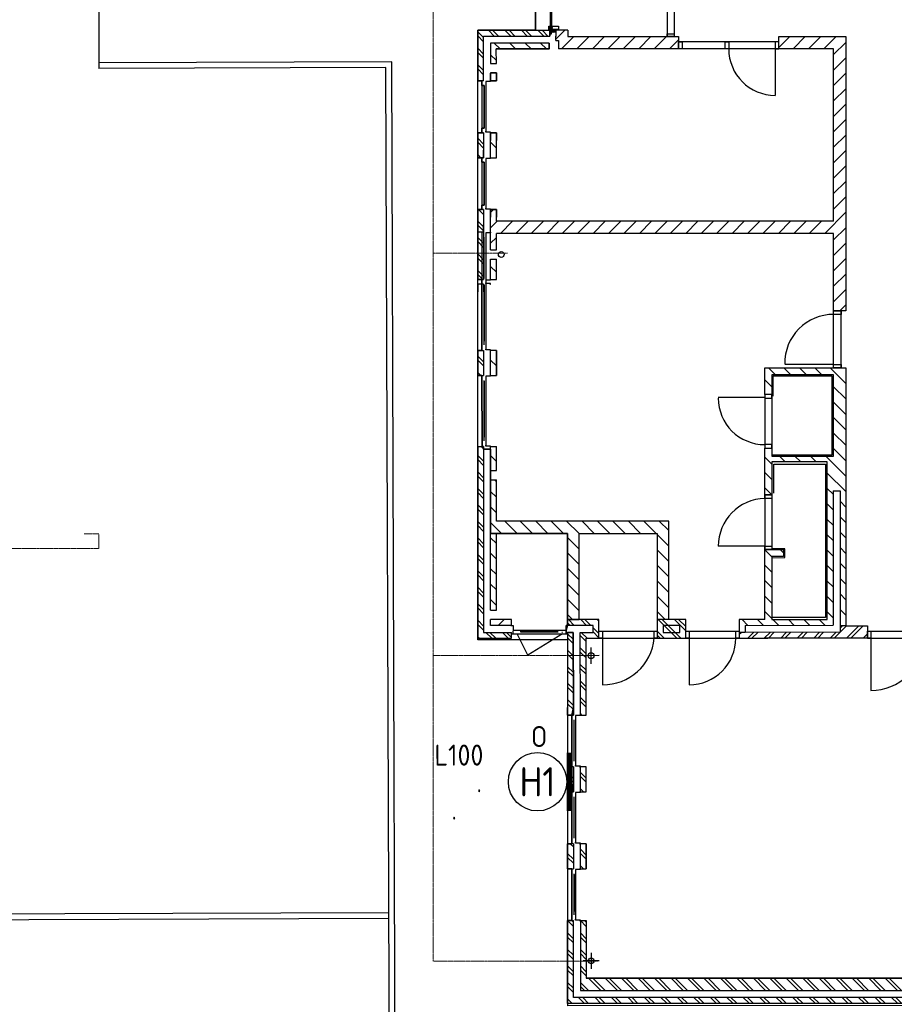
# Model space of a CAD drawing. Header units: metres. Extents: x -270273 to 328371, y -146885 to 591473.
# Tile 251 of 256: x -178610 to -163629, y 396789 to 413654. Entities that reach past the tile are written whole.
import ezdxf
from ezdxf.enums import TextEntityAlignment as Align

# ---------------------------------------------------------------- set-up
doc = ezdxf.new("R2010")
doc.units = ezdxf.units.M
doc.linetypes.add('RI-AWZI_TERREINRIOLERING', pattern=[19.8, 6, -1.8, 2.4, -1.8, 1.8, -1.8, 2.4, -1.8])
doc.layers.get('0').update_dxf_attribs({"color": 151})
for name, color, linetype in [('B-ME-IE-VERLICHTING-G', 253, 'Continuous'), ('B-XX-OG-BEBOUWING-G', 1, 'Continuous'), ('B-XX-VH-KANTVERHARDING-G', 253, 'Continuous')]:
    doc.layers.add(name, color=color, linetype=linetype)
doc.layers.add('B-XX-RI-AWZI_TERREINRIOLERING-G', color=211, linetype='RI-AWZI_TERREINRIOLERING', lineweight=18)
doc.styles.add('BURO-018', font='Isocp.shx', dxfattribs={"height": 360})
doc.styles.add('BURO-025', font='Isocp.shx', dxfattribs={"height": 500})

# ---------------------------------------------------------------- blocks, each defined once
blk = doc.blocks.new('E00172')
at = {"color": 0, "linetype": 'Continuous', "const_width": 0.5}
blk.add_lwpolyline([(-2.5, 0.75), (2.5, 0.75)], dxfattribs=at)
at = {"color": 0, "linetype": 'Continuous'}
blk.add_circle((0, 3.5), 2.5, dxfattribs=at)
at = {"color": 0, "linetype": 'Continuous', "style": 'BURO-018'}
for tag, p in [('E_GKAST', (0, 11.5)), ('E_GROEP', (0, 8.5)), ('E_SGROEP', (4.5, 8.5)), ('E_ARMCODE', (0, 3.5)), ('E_SLET', (4.5, 2.5))]:
    blk.add_attdef(tag, text='', height=1.8, dxfattribs=at).set_placement(p, align=Align.MIDDLE)

msp = doc.modelspace()

# ---------------------------------------------------------------- hatches: boundary and pattern name
at = {"layer": 'B-XX-OG-BEBOUWING-G'}
h = msp.add_hatch(dxfattribs=at)
h.set_pattern_fill('10300013,O', color=256, scale=99753.937, angle=180.01238424)
h.set_pattern_definition([(315.012, (-170146.48, 413040.22), (141.043, 141.104), []), (315.012, (-170075.95, 413040.23), (141.043, 141.104), [])])
h.paths.add_polyline_path([(-170764.864, 412606.1533), (-170665.11, 412606.1749), (-170665.276, 413374.2802), (-169528.0812, 413374.526), (-169528.1028, 413474.28), (-170765.0515, 413474.0125)])
h = msp.add_hatch(dxfattribs=at)
h.set_pattern_fill('ANSI31', color=256, scale=49.876968, angle=225.01238424, style=0)
h.set_pattern_definition([(90.012384, (-194386.6666, 409583.647), (-6.2346209, -0.0013476), [])])
h.paths.add_polyline_path([(-169520.4438, 413504.1909), (-169520.4313, 413446.3061), (-169498.1705, 413446.311), (-169498.183, 413504.1957)])
h = msp.add_hatch(dxfattribs=at)
h.set_pattern_fill('ANSI31', color=256, scale=99.753937, angle=90.01238424, style=0)
h.set_pattern_definition([(315.012384, (-194396.387, 409583.645), (8.8151797, 8.818991), [])])
h.paths.add_polyline_path([(-169432.2745, 413484.276), (-169432.2648, 413439.3868), (-169498.169, 413439.3725), (-169498.1787, 413484.2618)])
h = msp.add_hatch(dxfattribs=at)
h.set_pattern_fill('T,_O', color=256, scale=59.852362, angle=0.01238424)
h.set_pattern_definition([(45.012, (-168375.91, 413314.92), (-132.285, 132.228), [])])
h.paths.add_polyline_path([(-167323.4718, 413155.5439), (-167323.5171, 413365.0271), (-169218.8418, 413364.6174), (-169218.8656, 413474.3468), (-169428.3488, 413474.3015), (-169428.3251, 413364.5722), (-169428.3111, 413299.7321), (-169378.4341, 413299.7429), (-169378.4029, 413155.0997)])
h = msp.add_hatch(dxfattribs=at)
h.set_pattern_fill('T,_O', color=256, scale=59.852362, angle=90.01238424)
h.set_pattern_definition([(135.012, (-170041.75, 413080.14), (-132.23, -132.285), [])])
h.paths.add_polyline_path([(-170545.47, 412905.4626), (-170445.7161, 412905.4842), (-170445.77, 413154.869), (-169538.0091, 413155.0652), (-169538.0307, 413254.8191), (-170545.5455, 413254.6014)])
h = msp.add_hatch(dxfattribs=at)
h.set_pattern_fill('T,_O', color=256, scale=59.852362, angle=0.01238424)
h.set_pattern_definition([(45.0124, (-167502.57, 411015.42), (-132.285, 132.228), [])])
h.paths.add_polyline_path([(-164669.3336, 409993.9176), (-164669.0467, 408666.4595), (-164459.5635, 408666.5048), (-164460.5792, 413365.6459), (-165607.7494, 413365.398), (-165607.7041, 413155.9147), (-164670.0171, 413156.1174), (-164669.3789, 410203.4009), (-170445.1317, 410202.1525), (-170445.1749, 410401.6604), (-170544.9288, 410401.6388), (-170544.78, 409713.3367), (-170445.0261, 409713.3582), (-170445.0865, 409992.6692)])
h = msp.add_hatch(dxfattribs=at)
h.set_pattern_fill('10300013,O', color=256, scale=99753.937, angle=180.01238424)
h.set_pattern_definition([(315.01, (-170714.75, 411503.88), (141.04, 141.1), []), (315.01, (-170644.21, 411503.9), (141.04, 141.1), [])])
h.paths.add_polyline_path([(-170764.5793, 411289.4014), (-170664.8254, 411289.423), (-170664.9181, 411718.3649), (-170764.6721, 411718.3433)])
h = msp.add_hatch(dxfattribs=at)
h.set_pattern_fill('T,_O', color=256, scale=59.852362, angle=270.01238424)
h.set_pattern_definition([(315.01, (-170495.29, 411503.93), (132.23, 132.28), [])])
h.paths.add_polyline_path([(-170445.4595, 411718.4123), (-170545.2134, 411718.3908), (-170545.1207, 411289.4488), (-170445.3668, 411289.4704)])
h = msp.add_hatch(dxfattribs=at)
h.set_pattern_fill('10300013,O', color=256, scale=99753.937, angle=180.01238424)
h.set_pattern_definition([(315.012, (-170714.38, 409803.08), (141.04, 141.104), []), (315.012, (-170643.85, 409803.1), (141.04, 141.104), [])])
h.paths.add_polyline_path([(-170764.1287, 409204.5442), (-170664.3748, 409204.5657), (-170664.6335, 410401.6129), (-170764.3875, 410401.5914)])
h = msp.add_hatch(dxfattribs=at)
h.set_pattern_fill('T,_O', color=256, scale=59.852362, angle=270.01238424)
h.set_pattern_definition([(315.01, (-170494.83, 409379.17), (132.23, 132.28), [])])
h.paths.add_polyline_path([(-170444.9916, 409553.752), (-170544.7455, 409553.7304), (-170544.6701, 409204.5916), (-170444.9161, 409204.6132)])
h = msp.add_hatch(dxfattribs=at)
h.set_pattern_fill('10300013,O', color=256, scale=99753.937, angle=180.01238424)
h.set_pattern_definition([(315.01, (-170713.94, 407773.09), (141.04, 141.1), []), (315.01, (-170643.4, 407773.1), (141.04, 141.1), [])])
h.paths.add_polyline_path([(-170763.773, 407558.6043), (-170664.019, 407558.6258), (-170664.1117, 407987.5677), (-170763.8657, 407987.5461)])
h = msp.add_hatch(dxfattribs=at)
h.set_pattern_fill('T,_O', color=256, scale=59.852362, angle=90.01238424)
h.set_pattern_definition([(135.01, (-170494.48, 407773.13), (-132.23, -132.28), [])])
h.paths.add_polyline_path([(-170544.3143, 407558.6517), (-170444.5604, 407558.6733), (-170444.6531, 407987.6151), (-170544.407, 407987.5936)])
h = msp.add_hatch(dxfattribs=at)
h.set_pattern_fill('T,_O', color=256, scale=59.852362, angle=90.01238424)
h.set_pattern_definition([(135.012, (-165371.61, 405424.67), (-132.228, -132.285), [])])
h.paths.add_polyline_path([(-165726.1287, 407233.2631), (-165726.2012, 407568.9377), (-164668.8095, 407569.1662), (-164668.5089, 406178.3297), (-165725.9006, 406178.1011), (-165725.9303, 406315.5269), (-165845.6351, 406315.5011), (-165845.4618, 405513.9807), (-165725.7571, 405514.0066), (-165725.8791, 406078.3472), (-164778.2167, 406078.552), (-164777.6335, 403380.208), (-165725.2958, 403380.0033), (-165725.5287, 404457.3457), (-165526.0208, 404457.3889), (-165526.0467, 404577.0936), (-165845.2593, 404577.0246), (-165845.0006, 403379.9773), (-166084.41, 403379.9256), (-166283.9179, 403379.8825), (-166283.8704, 403160.4238), (-166184.1165, 403160.4454), (-166184.1424, 403280.1501), (-164677.858, 403280.4757), (-164678.356, 405584.7916), (-164558.6513, 405584.8175), (-164558.1511, 403270.5262), (-164458.3971, 403270.5477), (-164459.3521, 407688.9162), (-165845.9318, 407688.6165), (-165845.8334, 407233.2373)])
h = msp.add_hatch(dxfattribs=at)
h.set_pattern_fill('10300013,O', color=256, scale=99753.937, angle=180.01238424)
h.set_pattern_definition([(315.012, (-170473.87, 404700.72), (141.043, 141.104), []), (315.012, (-170403.33, 404700.73), (141.043, 141.104), [])])
h.paths.add_polyline_path([(-170663.0682, 403159.4773), (-170663.756, 406341.6278), (-170763.5099, 406341.6063), (-170762.8005, 403059.7018), (-170184.2277, 403059.8268), (-170184.2493, 403159.5808)])
h = msp.add_hatch(dxfattribs=at)
h.set_pattern_fill('T,_O', color=256, scale=59.852362, angle=270.01238424)
h.set_pattern_definition([(315.01, (-170494.13, 406137.17), (132.23, 132.28), [])])
h.paths.add_polyline_path([(-170444.2973, 406341.6752), (-170544.0512, 406341.6537), (-170543.9628, 405932.6625), (-170444.2089, 405932.6841)])
h = msp.add_hatch(dxfattribs=at)
h.set_pattern_fill('T,_O', color=256, scale=59.852362, angle=90.01238424)
h.set_pattern_definition([(135.012, (-169017.43, 404576.34), (-132.228, -132.285), [])])
h.paths.add_polyline_path([(-170543.4454, 403538.5681), (-170443.6914, 403538.5897), (-170443.976, 404855.3416), (-169226.978, 404855.6047), (-169226.6589, 403379.2464), (-169027.1511, 403379.2896), (-169027.4702, 404855.6478), (-167690.7675, 404855.9367), (-167690.4483, 403379.5785), (-167490.9405, 403379.6216), (-167491.3049, 405065.4631), (-170444.0213, 405064.8249), (-170444.1744, 405773.0778), (-170543.9283, 405773.0563), (-170543.7731, 405054.8279)])
h = msp.add_hatch(dxfattribs=at)
h.set_pattern_fill('T,_O', color=256, scale=59.852362, angle=180.01238424)
h.set_pattern_definition([(225.01, (-170363.84, 403329.12), (132.28, -132.23), [])])
h.paths.add_polyline_path([(-170543.4109, 403378.9618), (-170543.3893, 403279.2079), (-170184.2752, 403279.2855), (-170184.2967, 403379.0395)])
h = msp.add_hatch(dxfattribs=at)
h.set_pattern_fill('10300013,O', color=256, scale=99753.937, angle=360.01238424)
h.set_pattern_definition([(135.012, (-168957.15, 402561.32), (-141.043, -141.104), []), (135.012, (-169027.68, 402561.3), (-141.043, -141.104), [])])
h.paths.add_polyline_path([(-168907.3773, 403060.1029), (-168687.9187, 403060.1503), (-168687.9877, 403379.3629), (-168907.4463, 403379.3154), (-169226.6589, 403379.2464), (-169226.6374, 403279.4925), (-168787.7201, 403279.5874), (-168787.6942, 403159.8826), (-169007.1528, 403159.8352), (-169006.8467, 401743.3293), (-168907.0927, 401743.3509)])
h = msp.add_hatch(dxfattribs=at)
h.set_pattern_fill('10300013,O', color=256, scale=99753.937, angle=360.01238424)
h.set_pattern_definition([(135.01, (-167446.02, 403220.03), (-141.04, -141.1), []), (135.01, (-167516.55, 403220), (-141.04, -141.1), [])])
h.paths.add_polyline_path([(-167201.6541, 403379.6841), (-167490.9405, 403379.6216), (-167690.4483, 403379.5785), (-167690.3793, 403060.3659), (-167201.5851, 403060.4715)])
h = msp.add_hatch(dxfattribs=at)
h.set_pattern_fill('10300013,O', color=256, scale=99753.937, angle=90.01238424)
h.set_pattern_definition([(225.012, (-165186.86, 403165.65), (141.104, -141.043), []), (225.012, (-165186.84, 403095.11), (141.104, -141.043), [])])
h.paths.add_polyline_path([(-164458.3971, 403270.5477), (-164558.1511, 403270.5262), (-164558.1274, 403160.7969), (-166283.8704, 403160.4238), (-166283.8489, 403060.6699), (-165795.0546, 403060.7755), (-164089.8174, 403061.1441), (-164089.8627, 403270.6274)])
h = msp.add_hatch(dxfattribs=at)
h.set_pattern_fill('10300013,O', color=256, scale=99753.937, angle=180.01238424)
h.set_pattern_definition([(315.012, (-169176.58, 402451.55), (141.043, 141.104), []), (315.012, (-169106.05, 402451.56), (141.043, 141.104), [])])
h.paths.add_polyline_path([(-169226.3053, 401743.2819), (-169126.5514, 401743.3035), (-169126.8576, 403159.8093), (-169226.6115, 403159.7878)])
h = msp.add_hatch(dxfattribs=at)
h.set_pattern_fill('10300013,O', color=256, scale=99753.937, angle=180.01238424)
h.set_pattern_definition([(315.01, (-169176.2, 400641.01), (141.04, 141.1), []), (315.01, (-169105.65, 400641.03), (141.04, 141.1), [])])
h.paths.add_polyline_path([(-169226.0207, 400426.53), (-169126.2668, 400426.5515), (-169126.3595, 400855.4935), (-169226.1134, 400855.4719)])
h = msp.add_hatch(dxfattribs=at)
h.set_pattern_fill('10300013,O', color=256, scale=99753.937, angle=180.01238424)
h.set_pattern_definition([(315.01, (-168956.73, 400641.06), (141.04, 141.1), []), (315.01, (-168886.2, 400641.07), (141.04, 141.1), [])])
h.paths.add_polyline_path([(-169006.5621, 400426.5774), (-168906.8081, 400426.599), (-168906.9008, 400855.5409), (-169006.6548, 400855.5193)])
h = msp.add_hatch(dxfattribs=at)
h.set_pattern_fill('10300013,O', color=256, scale=99753.937, angle=360.01238424)
h.set_pattern_definition([(135.01, (-169175.9, 399324.26), (-141.04, -141.1), []), (135.01, (-169246.44, 399324.24), (-141.04, -141.1), [])])
h.paths.add_polyline_path([(-169225.7361, 399109.7781), (-169125.9822, 399109.7996), (-169126.0749, 399538.7415), (-169225.8288, 399538.7199)])
h = msp.add_hatch(dxfattribs=at)
h.set_pattern_fill('10300013,O', color=256, scale=99753.937, angle=180.01238424)
h.set_pattern_definition([(315.01, (-168956.45, 399324.3), (141.04, 141.1), []), (315.01, (-168885.91, 399324.32), (141.04, 141.1), [])])
h.paths.add_polyline_path([(-169006.2775, 399109.8254), (-168906.5235, 399109.847), (-168906.6162, 399538.7889), (-169006.3702, 399538.7674)])
h = msp.add_hatch(dxfattribs=at)
h.set_pattern_fill('10300013,O', color=256, scale=99753.937, angle=180.01238424)
h.set_pattern_definition([(315.0124, (-164566.88, 397514.72), (141.043, 141.104), []), (315.0124, (-164496.35, 397514.74), (141.043, 141.104), [])])
h.paths.add_polyline_path([(-169125.5057, 396905.2377), (-169125.7903, 398221.9896), (-169225.5442, 398221.968), (-169225.238, 396805.4621), (-159908.2205, 396807.476), (-159908.2421, 396907.2299)])
h = msp.add_hatch(dxfattribs=at)
h.set_pattern_fill('10300013,O', color=256, scale=99753.937, angle=180.01238424)
h.set_pattern_definition([(315.0124, (-164457.18, 397624.48), (141.043, 141.104), []), (315.0124, (-164386.64, 397624.5), (141.043, 141.104), [])])
h.paths.add_polyline_path([(-169005.8268, 397024.9682), (-159908.268, 397026.9346), (-159908.3133, 397236.4179), (-168906.1182, 397234.4731), (-168906.3316, 398222.037), (-169006.0856, 398222.0154)])

# ---------------------------------------------------------------- linework, layer by layer
for p, q in [((-169778.0094, 415888.2713), (-169777.4876, 413474.226)), ((-169777.4876, 413474.226), (-169778.0051, 415868.6117)), ((-167520.237, 415888.7592), (-167519.6915, 413364.9847)), ((-167400.5323, 415888.7851), (-167399.9868, 413365.0106)), ((-169498.2531, 413828.4128), (-169498.1917, 413544.1141)), ((-169498.1917, 413544.1141), (-169378.4869, 413544.14)), ((-169378.4869, 413544.14), (-169378.4719, 413474.3123)), ((-170765.0515, 413474.0125), (-169528.1028, 413474.28)), ((-170765.0515, 413474.0125), (-169777.4876, 413474.226)), ((-170764.864, 412606.1533), (-170765.0515, 413474.0125)), ((-170764.8922, 412736.8527), (-170765.0515, 413474.0125)), ((-170665.276, 413374.2802), (-169528.0812, 413374.526)), ((-170665.11, 412606.1749), (-170665.276, 413374.2802)), ((-169528.1028, 413474.28), (-169528.0812, 413374.526)), ((-169528.0812, 413374.526), (-169528.1028, 413474.28)), ((-169218.8656, 413474.3468), (-169428.3488, 413474.3015)), ((-169428.3488, 413474.3015), (-169428.3251, 413364.5722)), ((-169428.3111, 413299.7321), (-169428.3273, 413374.5476)), ((-169218.8656, 413474.3468), (-169218.8418, 413364.6174)), ((-169538.0307, 413254.8191), (-170545.5455, 413254.6014)), ((-169538.0307, 413254.8191), (-170545.5455, 413254.6014)), ((-170545.5455, 413254.6014), (-170545.47, 412905.4626)), ((-170545.5455, 413254.6014), (-170545.47, 412905.4626)), ((-169538.0307, 413254.8191), (-169538.0091, 413155.0652)), ((-169538.0091, 413155.0652), (-169538.0307, 413254.8191)), ((-169428.3111, 413299.7321), (-169378.4341, 413299.7429)), ((-169378.4341, 413299.7429), (-169378.4029, 413155.0997)), ((-169218.8418, 413364.6174), (-167323.5171, 413365.0271)), ((-167323.5171, 413365.0271), (-167323.4718, 413155.5439)), ((-165607.73, 413275.6194), (-167323.4977, 413275.2486)), ((-165607.7494, 413365.398), (-164460.5792, 413365.6459)), ((-165607.7041, 413155.9147), (-165607.7494, 413365.398)), ((-164460.5792, 413365.6459), (-164459.5635, 408666.5048)), ((-169535.9272, 413155.0656), (-170445.77, 413154.869)), ((-170445.77, 413154.869), (-169538.0091, 413155.0652)), ((-170445.7161, 412905.4842), (-170445.77, 413154.869)), ((-170445.7161, 412905.4842), (-170445.77, 413154.869)), ((-167323.4718, 413155.5439), (-169378.4029, 413155.0997)), ((-165607.7041, 413155.9147), (-167323.4718, 413155.5439)), ((-165667.5565, 413155.9018), (-165667.384, 412357.8703)), ((-164670.0171, 413156.1174), (-165607.7041, 413155.9147)), ((-164669.3789, 410203.4009), (-164670.0171, 413156.1174)), ((-170545.47, 412905.4626), (-170445.7161, 412905.4842)), ((-170545.47, 412905.4626), (-170445.7161, 412905.4842)), ((-170764.864, 412606.1533), (-170764.8922, 412736.8527)), ((-170764.864, 412606.1533), (-170764.8922, 412736.8527)), ((-170665.11, 412606.1749), (-170665.1383, 412736.8743)), ((-170545.4355, 412745.8563), (-170445.6816, 412745.8778)), ((-170445.6816, 412745.8778), (-170545.4355, 412745.8563)), ((-170545.4355, 412745.8563), (-170545.4053, 412606.2008)), ((-170545.4355, 412745.8563), (-170545.4053, 412606.2008)), ((-170545.4053, 412606.2008), (-170545.4336, 412736.9002)), ((-170445.6816, 412745.8778), (-170445.6514, 412606.2223)), ((-170445.6514, 412606.2223), (-170445.6816, 412745.8778)), ((-170445.6514, 412606.2223), (-170445.6796, 412736.9217)), ((-170665.11, 412606.1749), (-170764.864, 412606.1533)), ((-170665.11, 412606.1749), (-170764.864, 412606.1533)), ((-170703.764, 412604.0251), (-170764.864, 412606.1533)), ((-170692.5471, 412529.1486), (-170696.2283, 412596.4926)), ((-170692.5638, 412606.169), (-170692.3719, 411718.3589)), ((-170692.5592, 412584.8954), (-170692.5565, 412572.6569)), ((-170652.9498, 412529.1572), (-170692.5471, 412529.1486)), ((-170652.7955, 411815.3386), (-170652.9498, 412529.1572)), ((-170545.4031, 412596.2254), (-170627.7271, 412596.2076)), ((-170627.7271, 412596.2076), (-170627.7238, 412581.2445)), ((-170627.7238, 412581.2445), (-170627.5427, 411743.3115)), ((-170558.1735, 412606.198), (-170545.4053, 412606.2008)), ((-170445.6514, 412606.2223), (-170545.4053, 412606.2008)), ((-170545.4053, 412606.2008), (-170445.6514, 412606.2223)), ((-170545.4053, 412606.2008), (-170445.6514, 412606.2223)), ((-170545.4053, 412606.2008), (-170545.4031, 412596.2254)), ((-170652.7955, 411815.3386), (-170652.9484, 412522.6291)), ((-170652.9455, 412509.2064), (-170652.809, 411877.9556)), ((-170764.6721, 411718.3433), (-170703.5731, 411720.498)), ((-170664.9181, 411718.3649), (-170764.6721, 411718.3433)), ((-170664.9181, 411718.3649), (-170764.6721, 411718.3433)), ((-170764.6721, 411718.3433), (-170764.5793, 411289.4014)), ((-170764.6721, 411718.3433), (-170764.6438, 411587.6439)), ((-170764.6076, 411420.1008), (-170764.6721, 411718.3433)), ((-170696.0406, 411728.0337), (-170692.3791, 411751.871)), ((-170692.3885, 411795.3793), (-170652.7912, 411795.3878)), ((-170692.3791, 411751.871), (-170692.3885, 411795.3793)), ((-170692.3765, 411739.6325), (-170692.3791, 411751.871)), ((-170664.9181, 411718.3649), (-170664.8254, 411289.423)), ((-170664.9181, 411718.3649), (-170664.8899, 411587.6655)), ((-170652.7912, 411795.3878), (-170652.7955, 411815.3386)), ((-170627.5395, 411728.3483), (-170627.5427, 411743.3115)), ((-170545.2156, 411728.3662), (-170627.5395, 411728.3483)), ((-170557.9816, 411718.388), (-170545.2134, 411718.3908)), ((-170545.2134, 411718.3908), (-170545.2156, 411728.3662)), ((-170445.4595, 411718.4123), (-170545.2134, 411718.3908)), ((-170545.2134, 411718.3908), (-170445.4595, 411718.4123)), ((-170545.1207, 411289.4488), (-170545.2134, 411718.3908)), ((-170545.2134, 411718.3908), (-170545.1852, 411587.6914)), ((-170445.3668, 411289.4704), (-170445.4595, 411718.4123)), ((-170445.4595, 411718.4123), (-170445.4312, 411587.7129)), ((-170764.5793, 411289.4014), (-170764.6076, 411420.1008)), ((-170764.5793, 411289.4014), (-170764.6076, 411420.1008)), ((-170664.8254, 411289.423), (-170664.8537, 411420.1223)), ((-170545.1207, 411289.4488), (-170545.1489, 411420.1483)), ((-170445.3668, 411289.4704), (-170445.395, 411420.1698)), ((-170764.5793, 411289.4014), (-170664.8254, 411289.423)), ((-170664.8254, 411289.423), (-170764.5793, 411289.4014)), ((-170703.4794, 411287.2732), (-170764.5793, 411289.4014)), ((-170692.2625, 411212.3967), (-170695.9437, 411279.7407)), ((-170692.2791, 411289.4171), (-170692.0873, 410401.607)), ((-170692.2745, 411268.1435), (-170692.2719, 411255.905)), ((-170652.6652, 411212.4053), (-170692.2625, 411212.3967)), ((-170652.5109, 410498.5867), (-170652.6652, 411212.4053)), ((-170652.5109, 410498.5867), (-170652.6638, 411205.8772)), ((-170652.6609, 411192.4545), (-170652.5244, 410561.2036)), ((-170545.1185, 411279.4734), (-170627.4424, 411279.4557)), ((-170627.4424, 411279.4557), (-170627.4392, 411264.4926)), ((-170627.4392, 411264.4926), (-170627.2581, 410426.5595)), ((-170557.8889, 411289.4461), (-170545.1207, 411289.4488)), ((-170545.1207, 411289.4488), (-170445.3668, 411289.4704)), ((-170545.1207, 411289.4488), (-170445.3668, 411289.4704)), ((-170545.1207, 411289.4488), (-170545.1185, 411279.4734)), ((-170764.3875, 410401.5914), (-170703.2884, 410403.7461)), ((-170664.6335, 410401.6129), (-170764.3875, 410401.5914)), ((-170664.6335, 410401.6129), (-170764.3875, 410401.5914)), ((-170764.3875, 410401.5914), (-170764.1287, 409204.5442)), ((-170764.3875, 410401.5914), (-170764.3592, 410270.892)), ((-170764.3316, 410142.9901), (-170764.3875, 410401.5914)), ((-170695.756, 410411.2818), (-170692.0945, 410435.1191)), ((-170692.1039, 410478.6274), (-170652.5066, 410478.6359)), ((-170692.0945, 410435.1191), (-170692.1039, 410478.6274)), ((-170692.0918, 410422.8805), (-170692.0945, 410435.1191)), ((-170664.6335, 410401.6129), (-170664.3748, 409204.5657)), ((-170664.6335, 410401.6129), (-170664.6053, 410270.9135)), ((-170652.5066, 410478.6359), (-170652.5109, 410498.5867)), ((-170627.2549, 410411.5964), (-170627.2581, 410426.5595)), ((-170544.931, 410411.6142), (-170627.2549, 410411.5964)), ((-170557.697, 410401.6361), (-170544.9288, 410401.6388)), ((-170544.9288, 410401.6388), (-170544.931, 410411.6142)), ((-170445.1749, 410401.6604), (-170544.9288, 410401.6388)), ((-170544.9288, 410401.6388), (-170445.1749, 410401.6604)), ((-170544.78, 409713.3367), (-170544.9288, 410401.6388)), ((-170544.9288, 410401.6388), (-170544.9005, 410270.9394)), ((-170445.1317, 410202.1525), (-170445.1749, 410401.6604)), ((-170445.1749, 410401.6604), (-170445.1466, 410270.961)), ((-164669.3789, 410203.4009), (-170445.1317, 410202.1525)), ((-170764.3033, 410012.2907), (-170764.3316, 410142.9901)), ((-170764.3033, 410012.2907), (-170764.3316, 410142.9901)), ((-170664.5494, 410012.3122), (-170764.3033, 410012.2907)), ((-170764.1287, 409204.5442), (-170764.3033, 410012.2907)), ((-170692.0031, 410012.3063), (-170691.8112, 409124.4963)), ((-170664.5494, 410012.3122), (-170664.5776, 410143.0116)), ((-170544.8425, 410002.3627), (-170627.1664, 410002.3449)), ((-170627.1664, 410002.3449), (-170627.1632, 409987.3818)), ((-170557.6129, 410012.3354), (-170544.8447, 410012.3381)), ((-170544.8447, 410012.3381), (-170544.8425, 410002.3627)), ((-170691.9985, 409991.0328), (-170691.9959, 409978.7942)), ((-170652.2349, 409221.4759), (-170652.3877, 409928.7664)), ((-170627.1632, 409987.3818), (-170626.9821, 409149.4488)), ((-164669.3336, 409993.9176), (-170445.0865, 409992.6692)), ((-170445.0261, 409713.3582), (-170445.0865, 409992.6692)), ((-164669.0467, 408666.4595), (-164669.3336, 409993.9176)), ((-170544.78, 409713.3367), (-170445.0261, 409713.3582)), ((-170544.7455, 409553.7304), (-170444.9916, 409553.752)), ((-170544.6701, 409204.5916), (-170544.7455, 409553.7304)), ((-170444.9161, 409204.6132), (-170444.9916, 409553.752)), ((-170764.1287, 409204.5442), (-170664.3748, 409204.5657)), ((-170691.8285, 409204.5598), (-170764.1287, 409204.5442)), ((-170691.8285, 409204.5598), (-170691.5655, 407987.5618)), ((-170691.5655, 407987.5618), (-170691.8285, 409204.5598)), ((-170691.8239, 409183.2863), (-170691.8213, 409171.0477)), ((-170691.8158, 409145.7698), (-170691.8184, 409158.0084)), ((-170544.6679, 409194.6162), (-170626.9918, 409194.5984)), ((-170626.9918, 409194.5984), (-170626.9886, 409179.6353)), ((-170626.9886, 409179.6353), (-170626.7363, 408012.5143)), ((-170557.4383, 409204.5889), (-170544.6701, 409204.5916)), ((-170544.6701, 409204.5916), (-170444.9161, 409204.6132)), ((-170544.6701, 409204.5916), (-170544.6679, 409194.6162)), ((-170664.3575, 409124.5022), (-170764.1114, 409124.4807)), ((-170764.1114, 409124.4807), (-170764.0832, 408993.7813)), ((-170664.3575, 409124.5022), (-170664.3292, 408993.8028)), ((-170651.9891, 408084.5415), (-170652.2131, 409121.0199)), ((-170652.2102, 409107.5973), (-170652.0026, 408147.1585)), ((-170626.9788, 409134.4857), (-170626.9821, 409149.4488)), ((-170544.6549, 409134.5035), (-170626.9788, 409134.4857)), ((-170557.421, 409124.5254), (-170544.6528, 409124.5281)), ((-170544.6528, 409124.5281), (-170544.6549, 409134.5035)), ((-164459.5635, 408666.5048), (-164669.0467, 408666.4595)), ((-164668.8354, 407688.8709), (-164669.0467, 408666.4595)), ((-164539.1553, 407688.8989), (-164539.3666, 408666.4875)), ((-170763.8657, 407987.5461), (-170664.1117, 407987.5677)), ((-170763.8657, 407987.5461), (-170691.5655, 407987.5618)), ((-170763.8657, 407987.5461), (-170763.773, 407558.6043)), ((-170763.773, 407558.6043), (-170763.8657, 407987.5461)), ((-170691.5701, 408008.8353), (-170691.5727, 408021.0738)), ((-170664.1117, 407987.5677), (-170664.019, 407558.6258)), ((-170626.7331, 407997.5512), (-170626.7363, 408012.5143)), ((-170544.4092, 407997.569), (-170626.7331, 407997.5512)), ((-170557.1752, 407987.5908), (-170544.407, 407987.5936)), ((-170544.407, 407987.5936), (-170544.4092, 407997.569)), ((-170444.6531, 407987.6151), (-170544.407, 407987.5936)), ((-170544.3143, 407558.6517), (-170544.407, 407987.5936)), ((-170444.6531, 407987.6151), (-170444.5604, 407558.6733)), ((-170444.5604, 407558.6733), (-170444.6531, 407987.6151)), ((-165845.9318, 407688.6165), (-164459.3521, 407688.9162)), ((-165845.8334, 407233.2373), (-165845.9318, 407688.6165)), ((-164668.8484, 407748.7233), (-165506.7814, 407748.5422)), ((-164459.3521, 407688.9162), (-164458.3971, 403270.5477)), ((-170763.773, 407558.6043), (-170664.019, 407558.6258)), ((-170691.4727, 407558.6199), (-170763.773, 407558.6043)), ((-170691.4727, 407558.6199), (-170691.2097, 406341.6219)), ((-170691.2097, 406341.6219), (-170691.4727, 407558.6199)), ((-170691.4682, 407537.3463), (-170691.4655, 407525.1078)), ((-170651.6333, 406438.6015), (-170651.8574, 407475.08)), ((-170544.3121, 407548.6763), (-170626.6361, 407548.6585)), ((-170626.6361, 407548.6585), (-170626.6328, 407533.6954)), ((-170626.6328, 407533.6954), (-170626.3806, 406366.5744)), ((-170557.0825, 407558.6489), (-170544.3143, 407558.6517)), ((-170544.3143, 407558.6517), (-170444.5604, 407558.6733)), ((-170544.3143, 407558.6517), (-170544.3121, 407548.6763)), ((-164668.8095, 407569.1662), (-165726.2012, 407568.9377)), ((-165726.2012, 407568.9377), (-165726.1287, 407233.2631)), ((-164668.5089, 406178.3297), (-164668.8095, 407569.1662)), ((-170651.8545, 407461.6573), (-170651.6469, 406501.2185)), ((-165845.8226, 407183.3603), (-166643.8541, 407183.1878)), ((-165726.1287, 407233.2631), (-165845.8334, 407233.2373)), ((-165845.829, 407212.7752), (-165845.6351, 406315.5011)), ((-165726.1243, 407212.801), (-165725.9303, 406315.5269)), ((-170763.5099, 406341.6063), (-170762.8005, 403059.7018)), ((-170691.2143, 406362.8954), (-170691.2169, 406375.1339)), ((-170663.756, 406341.6278), (-170691.2097, 406341.6219)), ((-170663.7469, 406299.7311), (-170663.756, 406341.6278)), ((-170544.0422, 406299.757), (-170663.7469, 406299.7311)), ((-170626.3773, 406351.6113), (-170626.3806, 406366.5744)), ((-170544.0534, 406351.6291), (-170626.3773, 406351.6113)), ((-170556.8195, 406341.6509), (-170544.0512, 406341.6537)), ((-170544.0512, 406341.6537), (-170544.0534, 406351.6291)), ((-170543.9628, 405932.6625), (-170544.0512, 406341.6537)), ((-170543.73, 404855.32), (-170544.0422, 406299.757)), ((-170444.2089, 405932.6841), (-170444.2973, 406341.6752)), ((-165845.6351, 406315.5011), (-165725.9303, 406315.5269)), ((-165845.4618, 405513.9807), (-165845.6351, 406315.5011)), ((-165725.9303, 406315.5269), (-165725.9006, 406178.1011)), ((-165725.9006, 406178.1011), (-164668.5089, 406178.3297)), ((-164778.2167, 406078.552), (-165725.8791, 406078.3472)), ((-165725.8791, 406078.3472), (-165725.7571, 405514.0066)), ((-164777.6335, 403380.208), (-164778.2167, 406078.552)), ((-170543.9628, 405932.6625), (-170444.2089, 405932.6841)), ((-170543.9283, 405773.0563), (-170444.1744, 405773.0778)), ((-170543.7731, 405054.8279), (-170543.9283, 405773.0563)), ((-170444.0213, 405064.8249), (-170444.1744, 405773.0778)), ((-165848.8676, 405500.3393), (-165845.2593, 404577.0246)), ((-165725.7571, 405514.0066), (-165845.4618, 405513.9807)), ((-165729.1628, 405500.3652), (-165725.5546, 404577.0504)), ((-164678.356, 405584.7916), (-164558.6513, 405584.8175)), ((-164678.356, 405584.7916), (-164677.858, 403280.4757)), ((-164558.6513, 405584.8175), (-164558.1511, 403270.5262)), ((-170543.4454, 403538.5681), (-170543.7731, 405054.8279)), ((-167491.3049, 405065.4631), (-170444.0213, 405064.8249)), ((-167490.9405, 403379.6216), (-167491.3049, 405065.4631)), ((-169226.978, 404855.6047), (-170543.73, 404855.32)), ((-170443.976, 404855.3416), (-169226.978, 404855.6047)), ((-170443.6914, 403538.5897), (-170443.976, 404855.3416)), ((-169226.978, 404855.6047), (-169226.6589, 403379.2464)), ((-169226.6589, 403379.2464), (-169226.978, 404855.6047)), ((-169027.4702, 404855.6478), (-167690.7675, 404855.9367)), ((-169027.1511, 403379.2896), (-169027.4702, 404855.6478)), ((-167690.7675, 404855.9367), (-167690.4483, 403379.5785)), ((-165845.2722, 404636.8769), (-166643.3037, 404636.7044)), ((-165845.2593, 404577.0246), (-165526.0467, 404577.0936)), ((-165845.0006, 403379.9773), (-165845.2593, 404577.0246)), ((-165526.0208, 404457.3889), (-165725.5287, 404457.3457)), ((-165725.5287, 404457.3457), (-165725.2958, 403380.0033)), ((-165526.0467, 404577.0936), (-165526.0208, 404457.3889)), ((-170543.4454, 403538.5681), (-170443.6914, 403538.5897)), ((-170184.2967, 403379.0395), (-170543.4109, 403378.9618)), ((-170543.3893, 403279.2079), (-170543.4109, 403378.9618)), ((-170184.2752, 403279.2855), (-170543.3893, 403279.2079)), ((-170184.2752, 403279.2855), (-170184.2967, 403379.0395)), ((-170184.2752, 403279.2855), (-170159.3367, 403279.2909)), ((-170184.2724, 403266.5173), (-170184.2752, 403279.2855)), ((-170159.3367, 403279.2909), (-170159.3189, 403196.967)), ((-169226.6374, 403279.4925), (-169251.5759, 403279.4871)), ((-169251.5759, 403279.4871), (-169226.6374, 403279.4925)), ((-169251.5759, 403279.4871), (-169251.5581, 403197.1632)), ((-169251.5581, 403197.1632), (-169251.5759, 403279.4871)), ((-169027.1511, 403379.2896), (-169226.6589, 403379.2464)), ((-169226.6589, 403379.2464), (-169027.1511, 403379.2896)), ((-169226.6374, 403279.4925), (-169226.6589, 403379.2464)), ((-168787.7201, 403279.5874), (-169226.6374, 403279.4925)), ((-169226.6346, 403266.7242), (-169226.6374, 403279.4925)), ((-168787.6942, 403159.8826), (-168787.7201, 403279.5874)), ((-167490.9405, 403379.6216), (-167690.4483, 403379.5785)), ((-167490.9405, 403379.6216), (-167690.4483, 403379.5785)), ((-167690.4483, 403379.5785), (-167690.3793, 403060.3659)), ((-167201.6541, 403379.6842), (-167490.9405, 403379.6216)), ((-167201.5851, 403060.4715), (-167201.6541, 403379.6842)), ((-166184.1424, 403280.1501), (-164677.858, 403280.4757)), ((-166184.1424, 403280.1501), (-166184.1165, 403160.4454)), ((-165725.2958, 403380.0033), (-164777.6335, 403380.208)), ((-164458.3971, 403270.5477), (-164558.1511, 403270.5262)), ((-164458.3971, 403270.5477), (-164558.1511, 403270.5262)), ((-164558.1511, 403270.5262), (-164558.1274, 403160.7969)), ((-164458.3971, 403270.5477), (-164089.8627, 403270.6274)), ((-164089.8627, 403270.6274), (-164089.8174, 403061.1441)), ((-170663.0682, 403159.4773), (-170184.2493, 403159.5808)), ((-170184.2277, 403059.8268), (-170184.2493, 403159.5808)), ((-170184.2433, 403132.1215), (-169226.6056, 403132.3286)), ((-170162.9698, 403132.1316), (-170150.7313, 403132.1343)), ((-170159.3189, 403196.9615), (-169251.5581, 403197.1577)), ((-170159.3065, 403139.6299), (-170159.3167, 403186.8018)), ((-170159.3065, 403139.6299), (-170159.3167, 403186.8018)), ((-170100.3668, 403196.9742), (-170088.1283, 403196.9769)), ((-170100.3528, 403132.1397), (-170088.1143, 403132.1423)), ((-169905.7611, 402767.2643), (-170089.924, 403132.1419)), ((-169386.2022, 403171.8913), (-170038.0865, 403171.7504)), ((-170024.6638, 403171.7534), (-169386.2022, 403171.8913)), ((-169312.781, 403132.3099), (-169905.7611, 402767.2643)), ((-169310.5015, 403157.2489), (-169322.74, 403157.2462)), ((-169247.8791, 403132.3294), (-169260.1176, 403132.3268)), ((-169251.5559, 403186.9981), (-169251.5581, 403197.1632)), ((-169251.5457, 403139.8261), (-169251.5559, 403186.9981)), ((-169251.5457, 403139.8261), (-169251.5559, 403186.9981)), ((-169226.6072, 403139.837), (-169251.5457, 403139.8261)), ((-169126.8576, 403159.8093), (-169226.6115, 403159.7878)), ((-169126.8576, 403159.8093), (-169226.6115, 403159.7878)), ((-169226.6115, 403159.7878), (-169226.6072, 403139.837)), ((-169126.8576, 403159.8093), (-169126.5514, 401743.3035)), ((-169126.5796, 401874.0029), (-169126.8576, 403159.8093)), ((-169007.1528, 403159.8352), (-168787.6942, 403159.8826)), ((-169006.8467, 401743.3293), (-169007.1528, 403159.8352)), ((-168687.9446, 403179.855), (-167690.4052, 403180.0706)), ((-167201.6109, 403180.1762), (-166283.8747, 403180.3746)), ((-164558.1274, 403160.7969), (-166283.8704, 403160.4238)), ((-166184.1165, 403160.4454), (-166283.8704, 403160.4238)), ((-164089.8433, 403180.8488), (-163072.3532, 403181.0688)), ((-170762.8005, 403059.7018), (-170184.2277, 403059.8268)), ((-168687.9187, 403060.1503), (-167690.3793, 403060.3659)), ((-168628.0663, 403060.1632), (-168627.8938, 402262.1317)), ((-167690.3793, 403060.3659), (-167201.5851, 403060.4715)), ((-167201.5851, 403060.4715), (-166283.8489, 403060.6699)), ((-167141.7327, 403060.4845), (-167141.5602, 402262.453)), ((-164089.8174, 403061.1441), (-165844.9316, 403060.7648)), ((-164089.8174, 403061.1441), (-163072.3273, 403061.3641)), ((-164029.9651, 403061.157), (-164029.771, 402163.3717)), ((-168684.4005, 402760.8892), (-168960.6432, 402760.8295)), ((-168822.492, 402622.738), (-168822.5517, 402898.9807)), ((-169226.3053, 401743.2819), (-169226.3336, 401873.9813)), ((-169126.5514, 401743.3035), (-169226.3053, 401743.2819)), ((-169154.0051, 401743.2975), (-169126.5796, 401874.0029)), ((-169154.0051, 401743.2975), (-169153.8132, 400855.4875)), ((-169153.8132, 400855.4875), (-169154.0051, 401743.2975)), ((-169126.5514, 401743.3035), (-169126.5796, 401874.0029)), ((-169006.8445, 401733.3539), (-169089.1684, 401733.3362)), ((-169089.1684, 401733.3362), (-169089.1652, 401718.373)), ((-169019.6149, 401743.3266), (-169006.8467, 401743.3293)), ((-169006.8467, 401743.3293), (-169006.8445, 401733.3539)), ((-169154.0005, 401722.024), (-169153.9979, 401709.7854)), ((-169114.2369, 400952.4672), (-169114.3897, 401659.7576)), ((-169089.1652, 401718.373), (-169088.9841, 400880.44)), ((-169153.8178, 400876.761), (-169153.8205, 400888.9996)), ((-169126.3595, 400855.4935), (-169226.1134, 400855.4719)), ((-169126.3595, 400855.4935), (-169226.1134, 400855.4719)), ((-169226.1134, 400855.4719), (-169153.8132, 400855.4875)), ((-169226.1134, 400855.4719), (-169226.0207, 400426.53)), ((-169226.1134, 400855.4719), (-169226.0852, 400724.7725)), ((-169226.049, 400557.2293), (-169226.1134, 400855.4719)), ((-169126.3595, 400855.4935), (-169126.2668, 400426.5515)), ((-169126.3595, 400855.4935), (-169126.3312, 400724.7941)), ((-169088.9808, 400865.4769), (-169088.9841, 400880.44)), ((-169006.6569, 400865.4947), (-169088.9808, 400865.4769)), ((-169019.423, 400855.5166), (-169006.6548, 400855.5193)), ((-169006.6548, 400855.5193), (-169006.6569, 400865.4947)), ((-168906.9008, 400855.5409), (-169006.6548, 400855.5193)), ((-169006.5621, 400426.5774), (-169006.6548, 400855.5193)), ((-168906.8081, 400426.599), (-168906.9008, 400855.5409)), ((-169226.0207, 400426.53), (-169226.049, 400557.2293)), ((-169226.0207, 400426.53), (-169226.049, 400557.2293)), ((-169126.2668, 400426.5515), (-169126.295, 400557.2509)), ((-169226.0207, 400426.53), (-169126.2668, 400426.5515)), ((-169126.2668, 400426.5515), (-169226.0207, 400426.53)), ((-169153.7205, 400426.5456), (-169226.0207, 400426.53)), ((-169153.7205, 400426.5456), (-169153.5286, 399538.7356)), ((-169153.5286, 399538.7356), (-169153.7205, 400426.5456)), ((-169153.7159, 400405.272), (-169153.7133, 400393.0335)), ((-169006.5599, 400416.602), (-169088.8838, 400416.5842)), ((-169088.8838, 400416.5842), (-169088.8806, 400401.6211)), ((-169088.8806, 400401.6211), (-169088.6995, 399563.6881)), ((-169019.3303, 400426.5746), (-169006.5621, 400426.5774)), ((-169006.5621, 400426.5774), (-168906.8081, 400426.599)), ((-169006.5621, 400426.5774), (-169006.5599, 400416.602)), ((-169113.9523, 399635.7152), (-169114.1051, 400343.0057)), ((-169126.0749, 399538.7415), (-169225.8288, 399538.7199)), ((-169126.0749, 399538.7415), (-169225.8288, 399538.7199)), ((-169225.8288, 399538.7199), (-169153.5286, 399538.7356)), ((-169225.8288, 399538.7199), (-169225.7361, 399109.7781)), ((-169225.8288, 399538.7199), (-169225.8006, 399408.0205)), ((-169225.7361, 399109.7781), (-169225.8288, 399538.7199)), ((-169153.5332, 399560.0091), (-169153.5359, 399572.2476)), ((-169126.0749, 399538.7415), (-169125.9822, 399109.7996)), ((-169126.0749, 399538.7415), (-169126.0466, 399408.0421)), ((-169088.6962, 399548.725), (-169088.6995, 399563.6881)), ((-169006.3723, 399548.7428), (-169088.6962, 399548.725)), ((-169019.1384, 399538.7646), (-169006.3702, 399538.7674)), ((-169006.3702, 399538.7674), (-169006.3723, 399548.7428)), ((-168906.6162, 399538.7889), (-169006.3702, 399538.7674)), ((-169006.2775, 399109.8254), (-169006.3702, 399538.7674)), ((-168906.6162, 399538.7889), (-168906.5235, 399109.847)), ((-168906.5235, 399109.847), (-168906.6162, 399538.7889)), ((-169225.7361, 399109.7781), (-169125.9822, 399109.7996)), ((-169153.4359, 399109.7937), (-169225.7361, 399109.7781)), ((-169153.4359, 399109.7937), (-169153.244, 398221.9837)), ((-169153.244, 398221.9837), (-169153.4359, 399109.7937)), ((-169153.4313, 399088.5201), (-169153.4287, 399076.2816)), ((-169006.2753, 399099.8501), (-169088.5992, 399099.8323)), ((-169088.5992, 399099.8323), (-169088.596, 399084.8692)), ((-169088.596, 399084.8692), (-169088.4149, 398246.9361)), ((-169019.0457, 399109.8227), (-169006.2775, 399109.8254)), ((-169006.2775, 399109.8254), (-168906.5235, 399109.847)), ((-169006.2775, 399109.8254), (-169006.2753, 399099.8501)), ((-169113.6677, 398318.9633), (-169113.8205, 399026.2538)), ((-169113.8176, 399012.8311), (-169113.6812, 398381.5803)), ((-169225.5442, 398221.968), (-169125.7903, 398221.9896)), ((-169225.5442, 398221.968), (-169153.244, 398221.9837)), ((-169225.238, 396805.4621), (-169225.5442, 398221.968)), ((-169225.238, 396805.4621), (-169225.5442, 398221.968)), ((-169153.2486, 398243.2571), (-169153.2513, 398255.4957)), ((-169125.5057, 396905.2377), (-169125.7903, 398221.9896)), ((-169088.4116, 398231.9731), (-169088.4149, 398246.9361)), ((-169006.0877, 398231.9908), (-169088.4116, 398231.9731)), ((-169018.8538, 398222.0127), (-169006.0856, 398222.0154)), ((-169006.0856, 398222.0154), (-169006.0877, 398231.9908)), ((-169006.0856, 398222.0154), (-168906.3316, 398222.037)), ((-169006.0856, 398222.0154), (-169005.8268, 397024.9682)), ((-168906.3316, 398222.037), (-168906.1182, 397234.4731)), ((-168683.2706, 397533.7831), (-168959.5134, 397533.7233)), ((-168821.4219, 397671.8745), (-168821.3621, 397395.6319)), ((-168906.1203, 397244.4485), (-159908.3154, 397246.3933)), ((-168906.1182, 397234.4731), (-159908.3133, 397236.4179)), ((-169005.8268, 397024.9682), (-159908.268, 397026.9346)), ((-159908.2421, 396907.2299), (-169125.5057, 396905.2377)), ((-152556.3556, 396809.065), (-169225.238, 396805.4621)), ((-159908.2205, 396807.476), (-169225.238, 396805.4621)), ((-160038.9199, 396807.4477), (-169225.238, 396805.4621))]:
    msp.add_line(p, q, dxfattribs=at)
for points in [[(-169787.0596, 422764.2242), (-153607.0599, 422767.7214), (-153603.4114, 405887.7218), (-152513.4114, 405887.9574), (-152511.4408, 396770.9576), (-169221.4398, 396764.3458), (-169222.795, 403034.3457), (-170761.561, 403034.0131), (-170765.0515, 413474.0126), (-169775.0516, 413474.2265), (-169787.0596, 422764.2242)], [(-169787.0596, 422764.2242), (-153607.0599, 422767.7214), (-153603.4114, 405887.7218), (-152513.4114, 405887.9574), (-152511.4408, 396770.9576), (-169221.4398, 396764.3458), (-169222.795, 403034.3457), (-170761.561, 403034.0131), (-170765.0515, 413474.0126), (-169775.0516, 413474.2265), (-169787.0596, 422764.2242)], [(-169778.0094, 415888.5819), (-169777.4876, 413474.226), (-170765.0515, 413474.0125), (-170764.8922, 412736.8527), (-170764.864, 412606.1533), (-170696.6265, 412603.7765), (-170692.5471, 412529.1486), (-170652.9498, 412529.1572), (-170652.7955, 411815.3386), (-170652.7912, 411795.3878), (-170692.3885, 411795.3793), (-170692.3724, 411720.893), (-170764.6721, 411718.3433), (-170764.6076, 411420.1008), (-170764.5793, 411289.4014), (-170696.3419, 411287.0245), (-170692.2625, 411212.3967), (-170652.6652, 411212.4053), (-170652.5109, 410498.5867), (-170652.5066, 410478.6359), (-170692.1039, 410478.6274), (-170692.0878, 410404.141), (-170764.3875, 410401.5914), (-170764.3316, 410142.9901), (-170764.3033, 410012.2907), (-170764.1287, 409204.5442), (-170691.8285, 409204.5598), (-170691.5655, 407987.5618), (-170763.8657, 407987.5461), (-170763.773, 407558.6043), (-170691.4727, 407558.6199), (-170691.2097, 406341.6219), (-170663.756, 406341.6278), (-170663.7469, 406299.7311), (-170544.0422, 406299.757), (-170543.73, 404855.32), (-169226.978, 404855.6047), (-169226.6589, 403379.2464), (-169226.6374, 403279.4925), (-169251.5581, 403197.1632), (-169251.55, 403159.7824), (-169126.8576, 403159.8093), (-169126.5796, 401874.0029), (-169154.0051, 401743.2975), (-169153.8132, 400855.4875), (-169226.1134, 400855.4719), (-169226.049, 400557.2293), (-169226.0207, 400426.53), (-169153.7205, 400426.5456), (-169153.5286, 399538.7356), (-169225.8288, 399538.7199), (-169225.7361, 399109.7781), (-169153.4359, 399109.7937), (-169153.244, 398221.9837), (-169225.5442, 398221.968), (-169225.238, 396805.4621), (-160038.9199, 396807.4477)], [(-170764.6721, 411718.3433), (-170664.9181, 411718.3649)], [(-170664.3748, 409204.5657), (-170764.1287, 409204.5442)], [(-170444.5604, 407558.6733), (-170444.6531, 407987.6151)], [(-165704.4739, 407203.4151), (-165704.5493, 407552.452), (-164698.8874, 407552.6694), (-164698.5938, 406193.9714), (-165720.1129, 406193.7506), (-165720.1494, 406362.5503)], [(-170763.5099, 406341.6063), (-170663.756, 406341.6278), (-170663.0682, 403159.4773)], [(-170544.0512, 406341.6537), (-170444.2973, 406341.6752)], [(-165695.0093, 405545.4925), (-165695.1168, 406043.0354), (-164807.1129, 406043.2274), (-164806.5443, 403412.5313), (-165718.3339, 403412.3342), (-165718.5559, 404439.4938), (-165504.4837, 404439.5401), (-165504.5162, 404590.2603), (-165718.5885, 404590.2141)], [(-169006.8467, 401743.3293), (-168907.0927, 401743.3509), (-168907.3773, 403060.1029), (-168687.9187, 403060.1503), (-168687.9877, 403379.3629), (-168907.4463, 403379.3154), (-169226.6589, 403379.2464), (-169226.6374, 403279.4925)], [(-165845.0006, 403379.9773), (-166084.41, 403379.9256), (-166283.9179, 403379.8825), (-166283.9179, 403379.8825), (-166283.8704, 403160.4238)], [(-169226.6115, 403159.7878), (-169226.3053, 401743.2819), (-169126.5514, 401743.3035)], [(-166283.8704, 403160.4238), (-166283.8489, 403060.6699), (-165795.0546, 403060.7755)]]:
    msp.add_lwpolyline(points, dxfattribs=at)
for points in [[(-169523.8043, 413859.9781), (-169523.7071, 413410.1545), (-169498.1627, 413410.16), (-169498.2599, 413859.9836)], [(-169548.0686, 413544.1034), (-169528.1178, 413544.1077), (-169528.1049, 413484.2553), (-169548.0557, 413484.251)], [(-169498.1917, 413544.1141), (-169378.4869, 413544.14), (-169378.474, 413484.2877), (-169498.1787, 413484.2618)], [(-169537.4513, 413508.9552), (-169485.5334, 413508.9664), (-169485.5362, 413521.9391), (-169537.4541, 413521.9279)], [(-169520.4438, 413504.1909), (-169520.4313, 413446.3061), (-169498.1705, 413446.311), (-169498.183, 413504.1957)], [(-169432.2745, 413484.276), (-169432.2648, 413439.3868), (-169498.169, 413439.3725), (-169498.1787, 413484.2618)], [(-167519.7023, 413414.8617), (-167399.9976, 413414.8875), (-167399.9868, 413365.0106), (-167519.6915, 413364.9847)], [(-167263.6453, 413275.2615), (-167263.6194, 413155.5568), (-167323.4718, 413155.5439), (-167323.4977, 413275.2486)], [(-166465.6138, 413275.434), (-166465.588, 413155.7293), (-166525.4403, 413155.7163), (-166525.4662, 413275.4211)], [(-165667.5824, 413275.6065), (-165667.5565, 413155.9018), (-165607.7041, 413155.9147), (-165607.73, 413275.6194)], [(-164669.0467, 408666.4595), (-164539.3666, 408666.4875), (-164539.3537, 408606.6352), (-164669.0338, 408606.6071)], [(-164668.8484, 407748.7233), (-164539.1682, 407748.7514), (-164539.1553, 407688.8989), (-164668.8354, 407688.8709)], [(-165845.8205, 407173.3849), (-165726.1158, 407173.4107), (-165726.1287, 407233.2631), (-165845.8334, 407233.2373)], [(-165845.6351, 406315.5011), (-165725.9303, 406315.5269), (-165725.9433, 406375.3793), (-165845.648, 406375.3534)], [(-165725.7442, 405454.1542), (-165845.4489, 405454.1284), (-165845.4618, 405513.9807), (-165725.7571, 405514.0066)], [(-165725.5546, 404577.0504), (-165845.2593, 404577.0246), (-165845.2722, 404636.8769), (-165725.5675, 404636.9028)], [(-167590.6728, 403279.8461), (-167590.647, 403160.1414), (-167301.3606, 403160.2039), (-167301.3864, 403279.9086), (-167490.9189, 403279.8677)], [(-168628.0922, 403179.8679), (-168628.0663, 403060.1632), (-168687.9187, 403060.1503), (-168687.9446, 403179.855)], [(-167690.4052, 403180.0706), (-167690.3793, 403060.3659), (-167740.2563, 403060.3551), (-167740.2822, 403180.0598)], [(-167141.7586, 403180.1892), (-167141.7327, 403060.4845), (-167201.5851, 403060.4715), (-167201.6109, 403180.1762)], [(-166283.8747, 403180.3746), (-166283.8489, 403060.6699), (-166343.7012, 403060.657), (-166343.7271, 403180.3617)], [(-164029.9909, 403180.8618), (-164029.9651, 403061.157), (-164089.8174, 403061.1441), (-164089.8433, 403180.8488)]]:
    msp.add_lwpolyline(points, close=True, dxfattribs=at)
for centre in [(-170361.1988, 409633.5732), (-168822.5218, 402760.8594), (-168821.392, 397533.7532)]:
    msp.add_circle(centre, 49.877, dxfattribs=at)
for centre, radius, start, end in [((-165667.5565, 413155.9018), 798.0315, 180.01323431, 270.01232832), ((-170703.7624, 412596.491), 7.5341, 0.01323431, 90.01232832), ((-170703.7624, 412596.491), 7.5341, 326.22395848, 89.43992305), ((-170701.5221, 412597.6737), 7.5341, 326.22395848, 89.43992305), ((-170703.5747, 411728.0321), 7.5341, 270.01232832, 0.01323431), ((-170703.5747, 411728.0321), 7.5341, 270.58479603, 33.80246409), ((-170701.3339, 411726.8503), 7.5341, 270.58479603, 33.80246409), ((-170703.4778, 411279.7391), 7.5341, 0.01323431, 90.01232832), ((-170703.4778, 411279.7391), 7.5341, 326.22395848, 89.43992305), ((-170701.2375, 411280.9218), 7.5341, 326.22395848, 89.43992305), ((-170703.2901, 410411.2801), 7.5341, 270.01232832, 0.01323431), ((-170703.2901, 410411.2801), 7.5341, 270.58479603, 33.80246409), ((-170701.0493, 410410.0983), 7.5341, 270.58479603, 33.80246409), ((-164667.3841, 407767.4171), 839.444, 90.1125487, 180.59024191), ((-165845.8205, 407173.3849), 798.0315, 180.01323431, 270.01232832), ((-165828.6748, 404639.6668), 814.6343, 91.17983813, 180.20666242), ((-170175.7481, 403123.1632), 7.5341, 56.22280921, 179.44044862), ((-170174.5654, 403120.9229), 7.5341, 56.22280921, 179.44044862), ((-169236.2787, 403121.1257), 7.5341, 0.58334484, 123.80186186), ((-169235.0969, 403123.3665), 7.5341, 0.58334484, 123.80186186), ((-168615.5201, 403141.0174), 878.9728, 269.19361753, 354.73410084), ((-167141.7327, 403060.4845), 798.0315, 270.01232832, 0.01323431), ((-164029.9651, 403061.157), 897.7854, 270.01232832, 0.01323431)]:
    msp.add_arc(centre, radius, start, end, dxfattribs=at)
at = {"layer": 'B-XX-RI-AWZI_TERREINRIOLERING-G'}
for points in [[(-171524.9318, 397525.7313), (-171530.7001, 424213.0747)], [(-170256.8706, 409656.0057), (-171527.5536, 409655.731)], [(-168714.3981, 402766.3389), (-171526.0644, 402765.7312)], [(-168713.2655, 397526.339), (-171524.9318, 397525.7313)]]:
    msp.add_lwpolyline(points, dxfattribs=at)
at = {"layer": 'B-XX-RI-AWZI_TERREINRIOLERING-G', "flags": 128}
msp.add_lwpolyline([(-177504.6908, 404846.9649), (-177254.6909, 404847.019), (-177254.6368, 404597.019), (-181301.3842, 404596.1443)], dxfattribs=at)
at = {"layer": 'B-XX-VH-KANTVERHARDING-G'}
for points in [[(-177253.9395, 416014.2183), (-177253.2484, 412816.5099)], [(-145330.6789, 389751.6318), (-145332.0019, 395872.8581), (-155405.7826, 395867.332), (-155405.7178, 395567.3987), (-172176.2317, 395554.0629), (-172236.6723, 412933.9562), (-177253.27, 412916.5104)], [(-145430.6789, 389751.6102), (-145431.9803, 395772.8095), (-155305.761, 395767.3806), (-155305.6962, 395467.4203), (-172275.8842, 395453.9748), (-172336.324, 412833.6091), (-177252.9222, 412816.511)], [(-181542.3979, 398331.3751), (-172286.0041, 398363.9893)], [(-181542.3763, 398231.7986), (-172285.6564, 398263.9899)]]:
    msp.add_lwpolyline(points, dxfattribs=at)

# ---------------------------------------------------------------- block references
at = {"layer": 'B-ME-IE-VERLICHTING-G'}
ref = msp.add_blockref('E00172', (-169039.8406, 400600.5152), dxfattribs=dict(at, xscale=199.9999999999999, yscale=199.9999999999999, zscale=199.9999999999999, rotation=89.93507714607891))
ref.add_attrib('E_ARMCODE', 'H1', dxfattribs={"layer": '0', "color": 2, "linetype": 'Continuous', "height": 500, "rotation": 0.01240505, "style": 'BURO-025'}).set_placement((-169739.8402, 400601.3084), align=Align.MIDDLE)
ref.add_attrib('E_SLET', 'O', dxfattribs={"layer": '0', "color": 1, "linetype": 'Continuous', "height": 360, "rotation": 0.01240505, "style": 'BURO-018'}).set_placement((-169712.2658, 401376.3669), align=Align.MIDDLE)
ref.add_attrib('E_GROEP', '.', dxfattribs={"layer": '0', "color": 1, "linetype": 'Continuous', "height": 360, "rotation": 0.01240505, "style": 'BURO-018'}).set_placement((-170739.8396, 400602.4415), align=Align.MIDDLE)
ref.add_attrib('E_GKAST', 'L100', dxfattribs={"layer": '0', "color": 1, "linetype": 'Continuous', "height": 360, "rotation": 0.01240505, "style": 'BURO-018'}).set_placement((-171086.3803, 401057.4965), align=Align.MIDDLE)
ref.add_attrib('E_SGROEP', '.', dxfattribs={"layer": '0', "color": 1, "linetype": 'Continuous', "height": 360, "rotation": 0.01240505, "style": 'BURO-018'}).set_placement((-171167.9844, 400132.2672), align=Align.MIDDLE)

doc.saveas('drawing.dxf')
